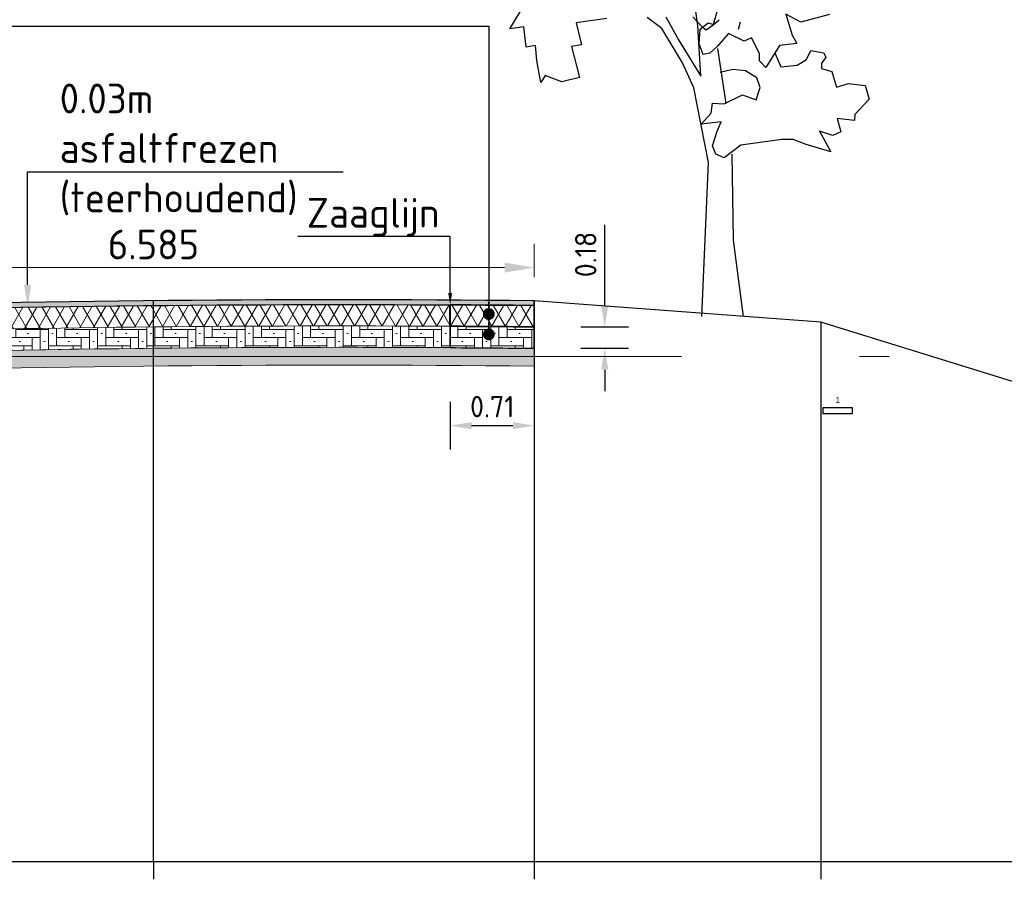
# Model space of a CAD drawing. Extents: x 102676 to 106538, y 417474 to 420545.
# Tile 90 of 112: x 104631 to 104639, y 418517 to 418524. Entities that reach past the tile are written whole.
import ezdxf
from ezdxf import colors
from ezdxf.entities.mleader import LeaderData, LeaderLine
from ezdxf.enums import TextEntityAlignment as Align
from ezdxf.lldxf.tags import DXFTag
from ezdxf.math import Vec2, Vec3

# ---------------------------------------------------------------- set-up
doc = ezdxf.new("R2010")
doc.units = 0
for name, pattern in [('AL-NAP_LIJN', [15.25, 12, -1.5, 0.25, -1.5]), ('DGN Style 3', [14.040647, 10.029034, -4.011614]), ('XX-HIDDEN', [4, 2, -2])]:
    doc.linetypes.add(name, pattern=pattern)
doc.layers.get('0').update_dxf_attribs({"lineweight": 25})
doc.layers.get('DEFPOINTS').update_dxf_attribs({"lineweight": 25})
for name, color, linetype, lineweight in [('00-Aslijn', 5, 'DGN Style 3', 25), ('B-BH-OG-TOPOGRAFIE_BOUWLAND-G', 8, 'Continuous', 25), ('B-WE-KL-ET_MS_13 KV_STEDIN NETBEHEER BV-G', 130, 'KL-MS-N', 25), ('B-WE-VH-VERHARDING_FUNDERING-A', 252, 'Continuous', 25), ('B-WE-VH-VERHARDING_FUNDERING-G', 7, 'Continuous', 18), ('N-WE-AM-NAP-G', 7, 'AL-NAP_LIJN', 18), ('V-WE-VH-VERHARDING_ASFALT-A', 252, 'Continuous', 18), ('V-WE-VH-VERHARDING_ASFALT-G', 7, 'XX-HIDDEN', 25), ('V-WE-VH-VERHARDING_FUNDERING-G', 7, 'CONTINUOUS-V', 25), ('V-WE-VH-VERHARDING_STRAATBAKSTEEN_BRUIN-AD', 252, 'Continuous', 18), ('V-WE-VH-VERHARDING_STRAATBAKSTEEN_BRUIN-G', 7, 'XX-HIDDEN', 25), ('X-XX-AL-PROFIELBALK-G', 7, 'Continuous', 25), ('X-XX-AL-PROFIELBALK-M', 7, 'Continuous', 18), ('X-XX-AL-TEKENBLAD-S', 7, 'Continuous', 25), ('X-XX-AL-VERWIJZING_DOORSNEDE-M_OUD', 7, 'Continuous', 25)]:
    doc.layers.add(name, color=color, linetype=linetype, lineweight=lineweight)
doc.styles.add('NLCS-ISO-ANNOTATIEF-T18', font='NLCS-ISO.ttf', dxfattribs={"height": 1.8})
doc.styles.add('NLCS-ISO-ANNOTATIEF-T25', font='NLCS-ISO.ttf', dxfattribs={"height": 2.5})
doc.styles.get("Standard").update_dxf_attribs({"font": 'arial.ttf'})
doc.linetypes.add('CONTINUOUS-V', pattern='A,3.5,[24,NLCS.shx,S=0.5,R=0,X=0,Y=0],3.5', length=7)
tags = doc.linetypes.add('KL-MS-N', pattern='A,4,-1,[103,NLCS.shx,S=0.75,R=0,X=0,Y=0],-1,4,-1,["M",Standard,S=1,R=0,X=0,Y=-0.5],-2', length=13).pattern_tags.tags
tags[18] = DXFTag(74, 10)
doc.linetypes.add('VH-ZAAGSNEDE', pattern='A,1e-05,-2.54,[181,NLCS.shx,S=2.54,R=0,X=-2.54,Y=0],-5.08,[181,NLCS.shx,S=2.54,R=180,X=2.54,Y=0],-2.54', length=10.16001)
doc.dimstyles.new('NLCS-ANNOTATIEF-T18-PIJL_L2_H1', dxfattribs={"dimtxt": 2.5, "dimasz": 1.8, "dimexe": 2, "dimexo": 2, "dimgap": 0.7, "dimtad": 1, "dimzin": 0, "dimdsep": 46, "dimtxsty": 'NLCS-ISO-ANNOTATIEF-T18', "dimcen": 2.5, "dimdle": 2, "dimclrd": 256, "dimclre": 256, "dimclrt": 10, "dimadec": 1, "dimazin": 0, "dimtfac": 1, "dimtdec": 3, "dimtofl": 0, "dimtmove": 0, "dimatfit": 3, "dimfxl": 2, "dimfxlon": 1, "dimtfillclr": 256, "dimtolj": 1, "dimtzin": 0, "dimlwd": -1, "dimlwe": -1, "dimarcsym": 0})
doc.dimstyles.new('NLCS-ANNOTATIEF-T25-PIJL_L3_H2', dxfattribs={"dimtxt": 2.5, "dimasz": 2.5, "dimexe": 2, "dimexo": 2, "dimgap": 0.7, "dimtad": 1, "dimdec": 3, "dimzin": 0, "dimdsep": 46, "dimtxsty": 'NLCS-ISO-ANNOTATIEF-T25', "dimcen": 0, "dimdle": 2, "dimclrd": 256, "dimclre": 256, "dimclrt": 256, "dimazin": 0, "dimtfac": 1, "dimtdec": 3, "dimtofl": 0, "dimtmove": 0, "dimatfit": 3, "dimfxl": 2, "dimfxlon": 1, "dimtfillclr": 256, "dimtolj": 1, "dimtzin": 0, "dimlwd": -1, "dimlwe": -1, "dimarcsym": 0})
pattern_1 = [(60, (0, -10), (-0.086602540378, 0.05), []), (120, (0, -10), (-0.086602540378, -0.05), [])]
pattern_2 = [(0, (0, -10), (0.069, 0.069), [0.276, -0.138]), (270, (0, -9.793), (0.069, 0.069), [0.276, -0.138]), (0, (0.1725, -9.9655), (0.069, 0.069), [0, -0.414]), (0, (0.0345, -9.8965), (0.069, 0.069), [0, -0.414])]

# ---------------------------------------------------------------- blocks, each defined once
blk = doc.blocks.new('E8')
at = {"color": 8}
for p, q in [((22.9378, 22.3248), (22.9702, 22.5468)), ((22.8719, 22.329), (22.8479, 22.4125)), ((22.3839, 22.3707), (22.5048, 22.3382)), ((22.5048, 22.3382), (22.5682, 22.3722)), ((22.5682, 22.3722), (22.5412, 22.2834)), ((22.9595, 22.3612), (22.9209, 22.3201)), ((23.0728, 22.3614), (23.0197, 22.2634)), ((23.0896, 22.3122), (23.1511, 22.3577)), ((23.7301, 22.3097), (23.6868, 22.3823)), ((22.7665, 22.3094), (22.7584, 22.3392)), ((22.8735, 22.327), (22.8482, 22.3483)), ((22.8949, 22.3356), (22.8719, 22.329)), ((22.8719, 22.329), (22.8719, 22.329)), ((22.9032, 22.3061), (22.8735, 22.327)), ((22.928, 22.3088), (22.8949, 22.3356)), ((22.9209, 22.3201), (22.9032, 22.3061)), ((22.9257, 22.1108), (22.9378, 22.3248)), ((23.3221, 22.3536), (23.4514, 22.3356)), ((23.4514, 22.3356), (23.4281, 22.2437)), ((23.662, 22.2339), (23.6719, 22.319)), ((23.6719, 22.319), (23.7301, 22.3097)), ((22.5412, 22.2834), (22.5214, 22.2481)), ((22.7425, 22.2583), (22.8097, 22.2905)), ((22.8097, 22.2905), (22.8559, 22.2373)), ((22.9325, 22.2466), (22.928, 22.3088)), ((23.0034, 22.1677), (23.0896, 22.3122)), ((22.5214, 22.2481), (22.595, 22.2408)), ((22.595, 22.2408), (22.6519, 22.1475)), ((22.6781, 22.2071), (22.7127, 22.272)), ((22.7127, 22.272), (22.7425, 22.2583)), ((22.8559, 22.2373), (22.8872, 22.2082)), ((22.9164, 22.203), (22.9325, 22.2466)), ((23.0197, 22.2634), (22.9257, 22.1108)), ((23.4281, 22.2437), (23.4712, 22.2357)), ((23.4712, 22.2357), (23.4363, 22.105)), ((23.6164, 22.1771), (23.6216, 22.2401)), ((23.6216, 22.2401), (23.662, 22.2339)), ((22.407, 22.2087), (22.3986, 22.1897)), ((22.3986, 22.1897), (22.4175, 22.1657)), ((22.4628, 22.2193), (22.407, 22.2087)), ((22.4805, 22.1813), (22.4628, 22.2193)), ((22.6144, 22.209), (22.5891, 22.1499)), ((22.6782, 22.175), (22.6781, 22.2071)), ((22.8551, 22.2277), (22.8207, 21.9959)), ((22.8872, 22.2082), (22.9164, 22.203)), ((22.4175, 22.1657), (22.4172, 22.1432)), ((22.5195, 22.1572), (22.4805, 22.1813)), ((22.5891, 22.1499), (22.5195, 22.1572)), ((22.6519, 22.1475), (22.6782, 22.175)), ((22.9553, 22.0622), (23.0034, 22.1677)), ((23.6003, 22.0846), (23.6164, 22.1771)), ((22.3741, 22.1311), (22.3545, 22.0642)), ((22.4172, 22.1432), (22.3741, 22.1311)), ((22.6892, 22.1039), (22.7378, 22.1335)), ((22.7378, 22.1335), (22.7916, 22.1387)), ((22.7916, 22.1387), (22.8439, 22.1259)), ((23.5107, 22.0876), (23.5819, 22.1142)), ((23.5819, 22.1142), (23.6003, 22.0846)), ((22.2339, 22.0713), (22.2168, 22.015)), ((22.3036, 22.0796), (22.2339, 22.0713)), ((22.3545, 22.0642), (22.3036, 22.0796)), ((22.6759, 22.064), (22.6892, 22.1039)), ((23.4363, 22.105), (23.5107, 22.0876)), ((23.6003, 22.0846), (23.6003, 22.0846)), ((22.6927, 22.0109), (22.6759, 22.064)), ((22.7507, 22.0326), (22.6927, 22.0109)), ((22.8273, 21.9941), (22.7507, 22.0326)), ((22.894, 21.7483), (22.9553, 22.0622)), ((22.2168, 22.015), (22.2772, 21.9498)), ((22.8769, 21.9968), (22.8273, 21.9941)), ((22.8819, 21.9559), (22.8769, 21.9968)), ((22.2772, 21.9498), (22.2779, 21.9245)), ((22.9242, 21.9087), (22.8819, 21.9559)), ((22.2779, 21.9245), (22.352, 21.9324)), ((22.352, 21.9324), (22.3362, 21.8775)), ((22.8571, 21.8793), (22.8395, 21.9185)), ((22.8395, 21.9185), (22.9242, 21.9087)), ((22.3362, 21.8775), (22.3698, 21.8619)), ((22.3698, 21.8619), (22.4263, 21.8797)), ((22.4263, 21.8797), (22.3781, 21.7926)), ((22.8761, 21.8172), (22.8571, 21.8793)), ((22.3781, 21.7926), (22.4818, 21.8233)), ((22.4818, 21.8233), (22.5369, 21.844)), ((22.5369, 21.844), (22.5846, 21.8441)), ((22.5846, 21.8441), (22.7568, 21.8202)), ((22.7568, 21.8202), (22.8271, 21.7679)), ((22.862, 21.7834), (22.8761, 21.8172)), ((22.7958, 21.7833), (22.7899, 21.4211)), ((22.8271, 21.7679), (22.862, 21.7834)), ((22.9213, 21.1), (22.894, 21.7483)), ((22.7899, 21.4211), (22.7475, 21.1))]:
    blk.add_line(p, q, dxfattribs=at)
blk = doc.blocks.new('AFDEKPLAAT')
at = {"color": 0, "linetype": 'ByBlock'}
blk.add_lwpolyline([(-0.5, -1), (0.5, -1), (0.5, 0), (-0.5, 0)], close=True, dxfattribs=at)
blk = doc.blocks.new('ID')
at = {"color": 0, "linetype": 'ByBlock'}
blk.add_attdef('ID', text='', height=50, dxfattribs=at).set_placement((0, 25), align=Align.BOTTOM_CENTER)
blk = doc.blocks.new('_Dot')
at = {"color": 0, "linetype": 'ByBlock', "lineweight": -2}
blk.add_line((-0.5, 0), (-1, 0), dxfattribs=at)
at = {"color": 0, "linetype": 'ByBlock', "const_width": 0.5}
blk.add_lwpolyline([(-0.25, 0, 1), (0.25, 0, 1)], format="xyb", close=True, dxfattribs=at)
blk = doc.blocks.new('*D160')
at = {"layer": 'DEFPOINTS', "color": 0, "transparency": 16777216}
for p in [(104634.9341, 418522.0947), (104634.9341, 418521.8156), (104628.3487, 418521.7456)]:
    blk.add_point(p, dxfattribs=at)
at = {"layer": 'X-XX-AL-PROFIELBALK-M', "transparency": 16777216}
for p, q in [((104628.3487, 418521.9456), (104628.3487, 418522.2947)), ((104634.9341, 418522.0156), (104634.9341, 418522.2947)), ((104628.5987, 418522.0947), (104634.6841, 418522.0947))]:
    blk.add_line(p, q, dxfattribs=at)
for points in [[(104628.5987, 418522.1363), (104628.5987, 418522.053), (104628.3487, 418522.0947)], [(104634.6841, 418522.1363), (104634.6841, 418522.053), (104634.9341, 418522.0947)]]:
    blk.add_solid(points, dxfattribs=at)
at = {"layer": 'X-XX-AL-PROFIELBALK-M', "transparency": 16777216, "insert": (104631.7254, 418522.2897), "char_height": 0.25, "attachment_point": 5, "style": 'NLCS-ISO-ANNOTATIEF-T25'}
blk.add_mtext('\\A1;6.585', dxfattribs=at)
blk = doc.blocks.new('*D166')
at = {"layer": 'DEFPOINTS', "color": 0, "linetype": 'ByBlock', "transparency": 16777216}
for p in [(104634.2254, 418521.6012), (104634.9341, 418521.5956), (104634.9341, 418520.7644)]:
    blk.add_point(p, dxfattribs=at)
at = {"layer": 'X-XX-AL-TEKENBLAD-S', "transparency": 16777216}
for p, q in [((104634.2254, 418520.9644), (104634.2254, 418520.5644)), ((104634.9341, 418520.9644), (104634.9341, 418520.5644)), ((104634.4054, 418520.7644), (104634.7541, 418520.7644))]:
    blk.add_line(p, q, dxfattribs=at)
at = {"layer": 'X-XX-AL-TEKENBLAD-S', "linetype": 'ByBlock', "transparency": 16777216}
for points in [[(104634.4054, 418520.7944), (104634.4054, 418520.7344), (104634.2254, 418520.7644)], [(104634.7541, 418520.7944), (104634.7541, 418520.7344), (104634.9341, 418520.7644)]]:
    blk.add_solid(points, dxfattribs=at)
at = {"layer": 'X-XX-AL-TEKENBLAD-S', "color": 10, "linetype": 'ByBlock', "transparency": 16777216, "insert": (104634.5798, 418520.9244), "char_height": 0.18, "attachment_point": 5, "style": 'NLCS-ISO-ANNOTATIEF-T18'}
blk.add_mtext('\\A1;0.71', dxfattribs=at)
blk = doc.blocks.new('*D168')
at = {"layer": 'DEFPOINTS', "color": 0, "linetype": 'ByBlock', "transparency": 16777216}
for p in [(104634.9323, 418521.5957), (104635.5272, 418521.5956), (104634.9323, 418521.4156)]:
    blk.add_point(p, dxfattribs=at)
at = {"layer": 'X-XX-AL-TEKENBLAD-S', "transparency": 16777216}
for p, q in [((104635.5272, 418521.7756), (104635.5272, 418522.4556)), ((104635.3272, 418521.5956), (104635.7272, 418521.5956)), ((104635.3272, 418521.4156), (104635.7272, 418521.4156)), ((104635.5271, 418521.2356), (104635.5271, 418521.0556))]:
    blk.add_line(p, q, dxfattribs=at)
at = {"layer": 'X-XX-AL-TEKENBLAD-S', "linetype": 'ByBlock', "transparency": 16777216}
for points in [[(104635.4972, 418521.7756), (104635.5572, 418521.7756), (104635.5272, 418521.5956)], [(104635.4971, 418521.2356), (104635.5571, 418521.2356), (104635.5272, 418521.4156)]]:
    blk.add_solid(points, dxfattribs=at)
at = {"layer": 'X-XX-AL-TEKENBLAD-S', "color": 10, "linetype": 'ByBlock', "transparency": 16777216, "insert": (104635.3672, 418522.2056), "char_height": 0.18, "attachment_point": 5, "rotation": 89.99713, "style": 'NLCS-ISO-ANNOTATIEF-T18'}
blk.add_mtext('\\A1;0.18', dxfattribs=at)

msp = doc.modelspace()

# ---------------------------------------------------------------- hatches: boundary and pattern name
at = {"layer": 'B-WE-VH-VERHARDING_FUNDERING-A', "transparency": 33554687}
h = msp.add_hatch(dxfattribs=at)
h.set_pattern_fill('AVH-FUNDERING_ZAND', color=254, scale=0.01, pattern_type=2)
h.set_pattern_definition([(37.5, (0, -10), (-0.0006299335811, 0.01926823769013), [0, -0.0152, 0, -0.017, 0, -0.01625]), (7.5, (0, -10), (0.0176977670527, 0.0282214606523), [0, -0.0082, 0, -0.0137, 0, -0.00525]), (327.5, (-0.0123, -10), (0.0311414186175, 5.65905354e-05), [0, -0.005, 0, -0.018, 0, -0.0235]), (317.5, (-0.0123, -10), (0.0300612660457, 0.0087767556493), [0, -0.0025, 0, -0.0118, 0, -0.0135])])
edge = h.paths.add_edge_path()
edge.add_arc((104633.3294, 418362.9791), 158.4447, 89.41969, 91.801389, ccw=False)
edge.add_line((104634.9341, 418521.4156), (104634.9341, 418521.2656))
edge.add_arc((104633.3298, 418362.9417), 158.332, 89.419421, 91.802815)
edge.add_line((104628.3487, 418521.1954), (104628.3487, 418521.3454))
at = {"layer": 'V-WE-VH-VERHARDING_ASFALT-A', "ltscale": 0.1, "true_color": 0x4554a5, "transparency": 33554687}
h = msp.add_hatch(dxfattribs=at)
h.set_pattern_fill('AVH-ASFALT_FREESVAK', color=175, scale=0.01, pattern_type=2)
h.set_pattern_definition([(0, (0, -10), (0.015625, 0.015625), [0.015625, -0.015625]), (90, (0.015625, -10), (-0.015625, 0.015625), [0.015625, -0.015625])])
edge = h.paths.add_edge_path()
edge.add_line((104628.3487, 418521.7456), (104628.3487, 418521.7056))
edge.add_arc((104633.3298, 418362.9417), 158.842, 89.421285, 91.797025, ccw=False)
edge.add_line((104634.9341, 418521.7756), (104634.9341, 418521.8156))
edge.add_arc((104633.3298, 418362.9417), 158.882, 89.421431, 91.796572)
at = {"layer": 'V-WE-VH-VERHARDING_ASFALT-A', "transparency": 33554687}
h = msp.add_hatch(dxfattribs=at)
h.set_pattern_fill('AVH-ASFALT', color=254, scale=0.1, pattern_type=2)
h.set_pattern_definition(pattern_1)
edge = h.paths.add_edge_path()
edge.add_arc((104633.3298, 418362.9417), 158.842, 89.67693, 91.480643, ccw=False)
edge.add_line((104634.2254, 418521.7812), (104634.2254, 418521.6012))
edge.add_arc((104633.3301, 418362.4197), 159.1841, 89.677752, 91.477588)
edge.add_line((104629.2254, 418521.5508), (104629.2254, 418521.7307))
h = msp.add_hatch(dxfattribs=at)
h.set_pattern_fill('AVH-ASFALT', color=256, scale=0.1, pattern_type=2)
h.set_pattern_definition(pattern_1)
edge = h.paths.add_edge_path()
edge.add_arc((104633.3298, 418362.9417), 158.842, 89.421285, 89.67693)
edge.add_line((104634.2254, 418521.7812), (104634.2254, 418521.6012))
edge.add_arc((104633.3301, 418362.4288), 159.1749, 89.422614, 89.677724, ccw=False)
edge.add_line((104634.9341, 418521.5956), (104634.9341, 418521.7756))
at = {"layer": 'V-WE-VH-VERHARDING_STRAATBAKSTEEN_BRUIN-AD', "transparency": 33554687}
h = msp.add_hatch(dxfattribs=at)
h.set_pattern_fill('AVH-SBS_DIKFORMAAT_ELLEBOOG', color=254, pattern_type=2)
h.set_pattern_definition(pattern_2)
edge = h.paths.add_edge_path()
edge.add_arc((104633.33, 418362.9279), 158.4959, 89.676309, 91.483962)
edge.add_line((104629.2254, 418521.3706), (104629.2254, 418521.5508))
edge.add_arc((104633.3302, 418362.4149), 159.1888, 89.677803, 91.477585, ccw=False)
edge.add_line((104634.2254, 418521.6012), (104634.2254, 418521.4212))
h = msp.add_hatch(dxfattribs=at)
h.set_pattern_fill('AVH-SBS_DIKFORMAAT_ELLEBOOG', color=256, pattern_type=2)
h.set_pattern_definition(pattern_2)
edge = h.paths.add_edge_path()
edge.add_arc((104633.329, 418362.4806), 159.1231, 89.422032, 89.677226)
edge.add_line((104634.2254, 418521.6012), (104634.2254, 418521.4212))
edge.add_arc((104633.3294, 418362.9773), 158.4464, 89.419703, 89.675986, ccw=False)
edge.add_line((104634.9341, 418521.4156), (104634.9341, 418521.5956))

# ---------------------------------------------------------------- linework, layer by layer
at = {"layer": '00-Aslijn', "elevation": 0.494}
msp.add_lwpolyline([(104631.7254, 418517.0957), (104631.7254, 418521.8156)], dxfattribs=at)
at = {"layer": 'B-BH-OG-TOPOGRAFIE_BOUWLAND-G'}
msp.add_lwpolyline([(104649.3595, 418520.8399), (104644.3595, 418520.8556), (104642.9099, 418519.4856), (104642.3645, 418519.2156), (104641.7646, 418519.5856), (104640.9684, 418520.5156), (104637.3467, 418521.6356), (104634.9341, 418521.8156, 0.010364), (104628.3487, 418521.7456), (104626.8714, 418521.5456), (104622.8391, 418520.7156), (104621.7445, 418519.4856), (104621.3256, 418519.4256), (104621.0229, 418519.4856), (104619.3546, 418520.8756), (104614.3546, 418520.8756)], format="xyb", dxfattribs=at)
at = {"layer": 'B-WE-VH-VERHARDING_FUNDERING-G'}
for points in [[(104629.2254, 418521.7307, -0.00787), (104634.2254, 418521.7812), (104634.2254, 418521.6012, 0.007853), (104629.2254, 418521.5508), (104629.2254, 418521.7307)], [(104634.2254, 418521.4212, 0.007888), (104629.2254, 418521.3706), (104629.2254, 418521.5508, -0.007853), (104634.2254, 418521.6012)], [(104628.3487, 418521.3454, -0.010392), (104634.9341, 418521.4156), (104634.9341, 418521.2656, 0.0104), (104628.3487, 418521.1954)]]:
    msp.add_lwpolyline(points, format="xyb", close=True, dxfattribs=at)
at = {"layer": 'N-WE-AM-NAP-G', "color": 9, "lineweight": 13, "true_color": 0xd19cc7}
msp.add_lwpolyline([(104608.9246, 418521.3456), (104650.7254, 418521.3456)], dxfattribs=at)
at = {"layer": 'V-WE-VH-VERHARDING_ASFALT-G', "linetype": 'CONTINUOUS-V', "ltscale": 0.1}
msp.add_lwpolyline([(104628.3487, 418521.7456), (104628.3487, 418521.7056, -0.010366), (104634.9341, 418521.7756), (104634.9341, 418521.8156, 0.010364)], format="xyb", close=True, dxfattribs=at)
at = {"layer": 'V-WE-VH-VERHARDING_FUNDERING-G', "ltscale": 0.1}
for points in [[(104634.9341, 418521.7756, 0.001115), (104634.2254, 418521.7812), (104634.2254, 418521.6012, -0.001113), (104634.9341, 418521.5956)], [(104634.9341, 418521.5956, 0.001113), (104634.2254, 418521.6012), (104634.2254, 418521.4212, -0.001118), (104634.9341, 418521.4156)]]:
    msp.add_lwpolyline(points, format="xyb", close=True, dxfattribs=at)
at = {"layer": 'V-WE-VH-VERHARDING_STRAATBAKSTEEN_BRUIN-G', "color": 52, "linetype": 'VH-ZAAGSNEDE', "lineweight": 40, "ltscale": 0.05, "true_color": 0xc8c92d, "elevation": 0.9879, "flags": 128}
msp.add_lwpolyline([(104634.2254, 418521.6012), (104634.2254, 418521.7812)], dxfattribs=at)
at = {"layer": 'X-XX-AL-PROFIELBALK-G', "color": 7, "linetype": 'Continuous', "lineweight": 25}
for p, q in [((104631.7254, 418517.0957), (104631.7254, 418516.9457)), ((104634.9341, 418517.0957, 0.494), (104634.9341, 418516.9457, 0.494)), ((104637.3467, 418517.0957, 0.494), (104637.3467, 418516.9457, 0.494))]:
    msp.add_line(p, q, dxfattribs=at)
msp.add_lwpolyline([(104612.7254, 418517.0957), (104650.7254, 418517.0957), (104650.7254, 418515.2313), (104612.7254, 418515.2313)], close=True, dxfattribs=at)
at = {"layer": 'X-XX-AL-VERWIJZING_DOORSNEDE-M_OUD'}
for points in [[(104628.9197, 418521.7684), (104628.9197, 418524.1277), (104634.5508, 418524.1277), (104634.5508, 418521.7039)], [(104634.5508, 418521.7039), (104634.5508, 418521.5323)]]:
    msp.add_lwpolyline(points, dxfattribs=at)
at = {"layer": 'X-XX-AL-VERWIJZING_DOORSNEDE-M_OUD', "color": 8, "elevation": 0.494}
for points in [[(104634.9341, 418521.8156), (104634.9341, 418517.0957)], [(104637.3467, 418521.6356), (104637.3467, 418517.0857)]]:
    msp.add_lwpolyline(points, dxfattribs=at)

# ---------------------------------------------------------------- block references
at = {"color": 45, "true_color": 0xba8d4a, "xscale": -2, "yscale": 2, "zscale": 2}
msp.add_blockref('E8', (104682.1885, 418479.4844), dxfattribs=at)
at = {"ltscale": 20, "xscale": 0.001, "yscale": 0.001, "zscale": 0.001}
msp.add_blockref('ID', (104637.4904, 418520.9156, -0.2706), dxfattribs=at).add_auto_attribs({'ID': '1'})
at = {"layer": 'B-WE-KL-ET_MS_13 KV_STEDIN NETBEHEER BV-G', "xscale": 0.25, "yscale": 0.05, "zscale": 0.25}
msp.add_blockref('AFDEKPLAAT', (104637.4904, 418520.9156, -0.2706), dxfattribs=at)
at = {"layer": 'X-XX-AL-VERWIJZING_DOORSNEDE-M_OUD', "xscale": 0.1, "yscale": 0.1, "zscale": 0.1, "rotation": 270}
for p in [(104634.5508, 418521.7039), (104634.5508, 418521.5323)]:
    msp.add_blockref('_Dot', p, dxfattribs=at)

# ---------------------------------------------------------------- dimensions: what is measured, and where the dimension line sits
at = {"layer": 'X-XX-AL-PROFIELBALK-M'}
dim = msp.add_linear_dim(base=(104634.9341, 418522.0947), p1=(104628.3487, 418521.7456), p2=(104634.9341, 418521.8156), dimstyle='NLCS-ANNOTATIEF-T25-PIJL_L3_H2', dxfattribs=at)
dim.commit()
dim.dimension.update_dxf_attribs({"geometry": '*D160', "text_midpoint": (104631.7254, 418522.0947), "dimtype": 160})
at = {"layer": 'X-XX-AL-TEKENBLAD-S', "color": 52, "linetype": 'ByBlock', "true_color": 0xc8c92d}
dim = msp.add_aligned_dim(p1=(104634.9323, 418521.4156), p2=(104634.9323, 418521.5957), distance=-0.5949, dimstyle='NLCS-ANNOTATIEF-T18-PIJL_L2_H1', dxfattribs=at)
dim.commit()
dim.dimension.update_dxf_attribs({"geometry": '*D168', "text_midpoint": (104635.3672, 418522.2056)})
dim = msp.add_linear_dim(base=(104634.9341, 418520.7644), p1=(104634.2254, 418521.6012), p2=(104634.9341, 418521.5956), dimstyle='NLCS-ANNOTATIEF-T18-PIJL_L2_H1', dxfattribs=at)
dim.commit()
dim.dimension.update_dxf_attribs({"geometry": '*D166', "text_midpoint": (104634.5798, 418520.9244)})

# ---------------------------------------------------------------- leaders
at = {"layer": 'X-XX-AL-VERWIJZING_DOORSNEDE-M_OUD', "linetype": 'ByBlock'}
ml = msp.add_multileader_mtext('Standard', dxfattribs=at)
ml.set_content('\\A1;0.03m asfaltfrezen\\P(teerhoudend)', color=256, style='NLCS-ISO-ANNOTATIEF-T18')
ml.set_leader_properties(color=256, linetype='ByLayer', lineweight=-1)
ml.build(insert=Vec2(0, 0))
ml.multileader.update_dxf_attribs({"text_left_attachment_type": 5, "text_right_attachment_type": 5, "dogleg_length": 1.8, "arrow_head_size": 0.18, "scale": 0.1})
ctx = ml.context
ctx.base_point, ctx.scale, ctx.char_height, ctx.arrow_head_size, ctx.landing_gap_size, ctx.plane_origin = Vec3(104630.8456, 418522.9021, 1.2585), 0.1, 0.25, 0.18, 0.09, Vec3(208771.691, 8.8405, 1.2585)
ctx.left_attachment, ctx.right_attachment = 5, 5
notes = []
notes.append((ctx, [(1, (1, 1, 0), (104630.6656, 418522.9021, 1.2585), (1, 0), 0.18, [(0, [(104630.6656, 418521.7687, 1.2585)], 0, [])])]))
ctx.mtext.insert, ctx.mtext.width, ctx.mtext.flow_direction = Vec3(104630.9356, 418523.6437, 1.2585), 23.656105, 5
at = {"layer": 'X-XX-AL-VERWIJZING_DOORSNEDE-M_OUD'}
ml = msp.add_multileader_mtext('Standard', dxfattribs=at)
ml.set_content('\\A1;Zaaglijn', color=256, style='NLCS-ISO-ANNOTATIEF-T25')
ml.set_leader_properties(color=256, linetype='ByLayer', lineweight=-1)
ml.build(insert=Vec2(0, 0))
ml.multileader.update_dxf_attribs({"text_left_attachment_type": 5, "text_right_attachment_type": 5, "dogleg_length": 0, "arrow_head_size": 0.1, "scale": 0.1})
ctx = ml.context
ctx.base_point, ctx.scale, ctx.char_height, ctx.arrow_head_size, ctx.landing_gap_size, ctx.plane_origin = Vec3(104632.9454, 418522.3561, 0.9879), 0.1, 0.25, 0.1, 0.09, Vec3(493.2, 8.8611, 0.9879)
ctx.left_attachment, ctx.right_attachment, ctx.text_align_type = 5, 5, 2
notes.append((ctx, [(1, (1, 1, 0), (104634.2254, 418522.3561, 0.9879), (-1, 0), 0, [(0, [(104634.2254, 418521.7812, 0.9879)], 0, [])])]))
ctx.mtext.insert, ctx.mtext.width, ctx.mtext.defined_height, ctx.mtext.alignment, ctx.mtext.flow_direction = Vec3(104634.1354, 418522.6811, 0.9879), 11.828053, 0.1409, 3, 5
for ctx, leaders in notes:
    for number, flags, end, landing, length, lines in leaders:
        leader = LeaderData()
        leader.index, (leader.has_last_leader_line, leader.has_dogleg_vector, leader.attachment_direction) = number, flags
        leader.last_leader_point, leader.dogleg_vector, leader.dogleg_length = Vec3(end), Vec3(landing), length
        for number, points, colour, breaks in lines:
            line = LeaderLine()
            line.index, line.vertices, line.color, line.breaks = number, Vec3.list(points), colors.encode_raw_color(colour), breaks
            leader.lines.append(line)
        ctx.leaders.append(leader)

doc.saveas('drawing.dxf')
